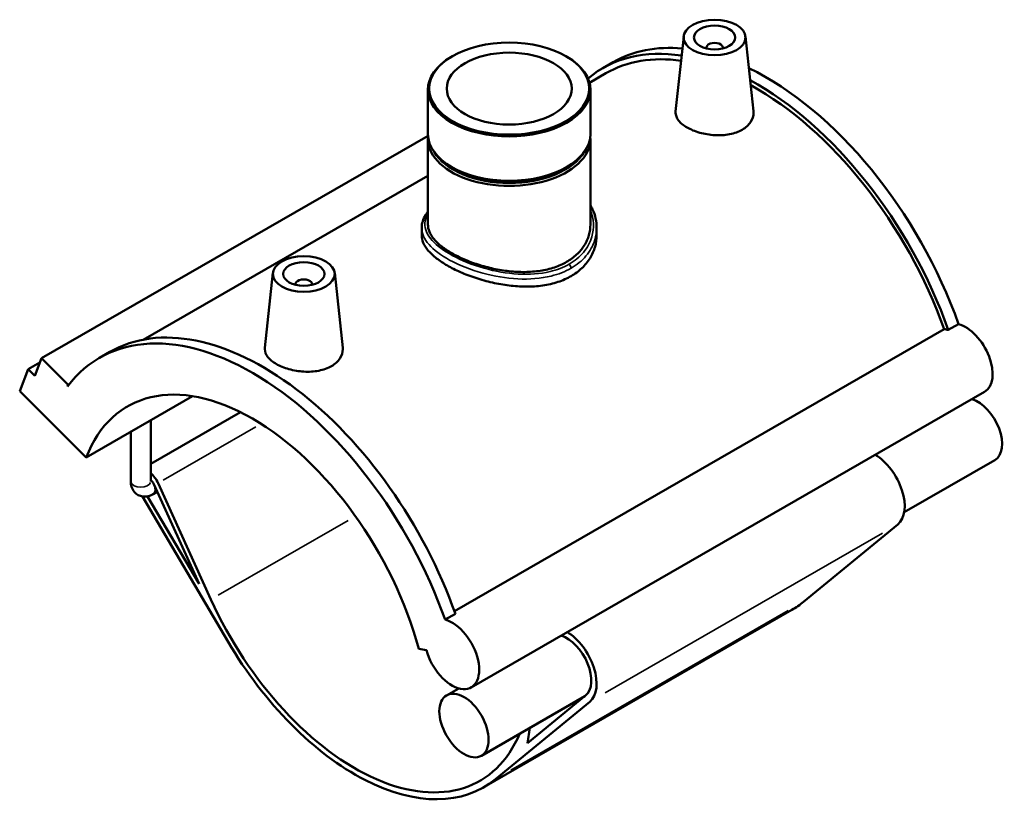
# Model space of a CAD drawing. Header units: inches. Extents: x -0.9 to 57, y -1.4 to 46.1.
# Tile 7 of 7: x 47.6 to 57, y 38.6 to 46.1. Entities that reach past the tile are written whole.
import ezdxf

# ---------------------------------------------------------------- set-up
doc = ezdxf.new("R2010")
doc.units = ezdxf.units.IN
doc.header["$MEASUREMENT"] = 0
doc.layers.add('Visible (ANSI)', color=7, linetype='Continuous', lineweight=50)
doc.layers.add('Visible Narrow (ANSI)', color=7, linetype='Continuous', lineweight=35)

msp = doc.modelspace()

# ---------------------------------------------------------------- linework, layer by layer
at = {"layer": 'Visible (ANSI)'}
for p, q in [((53.9318, 45.9195), (53.855, 45.2029)), ((54.5213, 45.9195), (54.5978, 45.2054)), ((54.1478, 45.8124), (54.1478, 45.8051)), ((54.3053, 45.8124), (54.3053, 45.8051)), ((51.7247, 45.7307), (51.7162, 45.7257)), ((52.8082, 45.7307), (52.8167, 45.7257)), ((53.1601, 45.6168), (53.2581, 45.6732)), ((53.1887, 45.5671), (53.0331, 45.4775)), ((51.4913, 45.4113), (51.4913, 44.9875)), ((53.0416, 45.4113), (53.0416, 44.9875)), ((51.4918, 44.9713), (47.8041, 42.8477)), ((51.4913, 44.9392), (51.4913, 44.1243)), ((53.0416, 44.9392), (53.0416, 44.1243)), ((51.7302, 44.665), (51.7162, 44.6731)), ((52.8027, 44.665), (52.8167, 44.6731)), ((51.4913, 44.5897), (48.773, 43.0243)), ((51.4317, 44.0918), (51.4317, 44.0219)), ((53.1012, 44.0918), (53.1012, 44.0219)), ((50.0116, 43.662), (49.9348, 42.9455)), ((50.6011, 43.662), (50.6776, 42.9479)), ((50.2276, 43.5476), (50.2276, 43.5549)), ((50.3851, 43.5476), (50.3851, 43.5549)), ((56.4569, 43.1172), (56.5549, 43.1737)), ((51.744, 40.4323), (56.4182, 43.124)), ((48.3578, 42.8514), (48.4558, 42.9078)), ((47.7887, 42.8077), (47.6759, 42.7428)), ((47.7394, 42.6795), (47.8041, 42.8477)), ((47.8041, 42.8477), (48.0579, 42.5947)), ((47.5951, 42.5325), (47.6759, 42.7428)), ((47.6759, 42.7428), (47.7394, 42.6795)), ((48.0579, 42.5947), (48.0517, 42.5785)), ((48.0695, 42.6013), (48.0579, 42.5947)), ((48.2297, 41.9), (47.5951, 42.5325)), ((48.2297, 41.9), (49.245, 42.4846)), ((56.8038, 42.527), (51.9036, 39.7051)), ((49.7023, 42.332), (48.846, 41.8389)), ((48.846, 41.671), (48.846, 42.2548)), ((48.655, 41.671), (48.655, 42.1448)), ((56.901, 41.8746), (56.036, 41.3765)), ((48.8747, 41.6444), (49.307, 40.6928)), ((49.4204, 40.5441), (48.916, 41.6546)), ((48.9079, 41.5714), (48.8674, 41.5481)), ((48.7683, 41.5275), (49.5832, 40.141)), ((49.307, 40.6928), (48.8158, 41.5286)), ((55.9752, 41.2609), (55.0764, 40.5227)), ((51.6546, 40.3518), (51.7526, 40.4083)), ((54.9639, 40.4448), (52.0237, 38.7517)), ((51.4029, 40.0726), (51.4762, 40.0613)), ((51.7845, 39.6955), (51.6689, 39.6289)), ((52.9888, 39.6217), (52.0007, 39.0527)), ((52.1362, 38.8296), (53.035, 39.5678)), ((52.996, 39.6276), (52.4419, 39.1725)), ((52.4419, 39.1725), (52.4647, 39.3199))]:
    msp.add_line(p, q, dxfattribs=at)
for centre, major_axis, ratio in [((54.2266, 45.909), (-0.2953, 0), 0.575862), ((54.2266, 45.909), (0.1969, 0), 0.575862), ((52.2665, 45.4211), (-0.7632, 0), 0.575862), ((52.2665, 45.4211), (0.5963, 0), 0.575862), ((50.3064, 43.6515), (0.2953, 0), 0.575862), ((50.3064, 43.6515), (0.1969, 0), 0.575862), ((51.8348, 39.3408), (-0.1659, 0.2881), 0.578093)]:
    msp.add_ellipse(centre, major_axis=major_axis, ratio=ratio, dxfattribs=at)
for centre, major_axis, ratio, start_param, end_param in [((54.2266, 45.8124), (-0.0787, 0), 0.575862, 2.972903, 6.451874), ((54.6186, 43.0841), (-1.4585, 2.5327), 0.578093, 5.848549, 6.384798), ((54.7166, 43.1405), (-1.4585, 2.5327), 0.578093, 5.895694, 6.283185), ((52.2665, 45.4113), (-0.7752, 0), 0.575862, 5.50164, 10.206324), ((54.6186, 43.0841), (-1.4299, 2.4831), 0.578093, 5.85861, 6.283185), ((54.7166, 43.1405), (-1.4585, 2.5327), 0.578093, 4.403461, 5.578578), ((54.6186, 43.0841), (1.4585, -2.5327), 0.578093, 1.261868, 2.38361), ((54.6186, 43.0841), (-1.4299, 2.4831), 0.578093, 4.406283, 5.523077), ((52.2665, 44.9392), (-0.7752, 0), 0.575862, 6.22908, 9.478883), ((52.2665, 44.9875), (0.7752, 0), 0.575862, 3.141593, 6.283185), ((52.2665, 44.9553), (-0.7555, 0), 0.575862, 0.325503, 2.81609), ((52.2665, 44.9714), (-0.7555, 0), 0.575862, 0.781546, 2.360047), ((50.3064, 43.5549), (-0.0787, 0), 0.575862, 2.972903, 6.451874), ((49.9143, 40.3751), (-1.4585, 2.5327), 0.578093, 4.403461, 6.283185), ((56.6205, 42.8453), (0.1833, -0.3183), 0.578093, 0, 2.6136), ((49.8163, 40.3186), (-1.4585, 2.5327), 0.578093, 4.403461, 6.523097), ((56.5225, 42.7889), (-0.1833, 0.3183), 0.578093, 5.755193, 5.912933), ((49.8163, 40.3186), (-1.1916, 2.0692), 0.578093, 4.27799, 6.721451), ((56.7351, 42.1627), (0.1659, -0.2881), 0.578093, 0, 2.579834), ((55.755, 41.5983), (0.2017, -0.3502), 0.578093, 0.096056, 2.341012), ((48.8197, 41.6309), (-0.0834, 0.1448), 0.578093, 4.547066, 5.275437), ((48.8197, 41.6309), (0.0477, -0.0828), 0.578093, 1.405474, 1.958351), ((50.7964, 40.883), (1.1916, -2.0692), 0.578093, 4.547066, 6.696116), ((53.7365, 42.5761), (1.2273, -2.1313), 0.578093, 0, 0.096056), ((51.7203, 40.0234), (0.1833, -0.3183), 0.578093, 4.27799, 8.896785), ((52.8149, 39.9052), (0.2017, -0.3502), 0.578093, 0.096056, 2.341012), ((50.7964, 40.883), (1.2273, -2.1313), 0.578093, 4.727678, 6.379241), ((52.8149, 39.9052), (0.1659, -0.2881), 0.578093, 0.096056, 2.579834)]:
    msp.add_ellipse(centre, major_axis=major_axis, ratio=ratio, start_param=start_param, end_param=end_param, dxfattribs=at)
for points, knots in [([(54.4904, 45.029), (54.4573, 45.0099), (54.4154, 44.9945), (54.3236, 44.9766), (54.2737, 44.974), (54.1803, 44.9793), (54.1306, 44.9874), (54.0391, 45.0132), (53.9972, 45.0307), (53.9311, 45.0688), (53.9024, 45.0919), (53.8642, 45.1408), (53.8547, 45.1668), (53.8544, 45.1951), (53.8546, 45.199), (53.855, 45.2029)], [0, 0, 0, 0, 0.356714, 0.356714, 0.713428, 0.713428, 1.069667, 1.069667, 1.425905, 1.425905, 1.782144, 1.782144, 2.138382, 2.138382, 2.195164, 2.195164, 2.195164, 2.195164]), ([(54.5978, 45.2054), (54.5983, 45.2005), (54.5986, 45.1956), (54.5989, 45.1613), (54.5898, 45.1299), (54.5521, 45.0732), (54.5235, 45.048), (54.4904, 45.029)], [4.9313421, 4.9313421, 4.9313421, 4.9313421, 4.9901922, 4.9901922, 5.3469064, 5.3469064, 5.7036205, 5.7036205, 5.7036205, 5.7036205]), ([(53.0416, 44.3077), (53.0492, 44.2948), (53.056, 44.2817), (53.0751, 44.2403), (53.0849, 44.2113), (53.098, 44.1521), (53.1012, 44.122), (53.1012, 44.0918)], [16.9104269, 16.9104269, 16.9104269, 16.9104269, 17.0572237, 17.0572237, 17.3656492, 17.3656492, 17.6740748, 17.6740748, 17.6740748, 17.6740748]), ([(51.4317, 44.0918), (51.4317, 44.1127), (51.4349, 44.1335), (51.4475, 44.1752), (51.4571, 44.196), (51.4761, 44.2266), (51.4833, 44.2369), (51.4913, 44.247)], [11.2471054, 11.2471054, 11.2471054, 11.2471054, 11.534708, 11.534708, 11.8358256, 11.8358256, 11.9917753, 11.9917753, 11.9917753, 11.9917753]), ([(53.0416, 44.1243), (53.0416, 44.0911), (53.037, 44.0567), (53.0175, 43.989), (53.0026, 43.9555), (52.9631, 43.8925), (52.9385, 43.8629), (52.8816, 43.8098), (52.8492, 43.7862), (52.78, 43.7464), (52.741, 43.7288), (52.6561, 43.7002), (52.6102, 43.6893), (52.5147, 43.6746), (52.465, 43.6708), (52.3651, 43.6698), (52.3149, 43.6726), (52.218, 43.6831), (52.1678, 43.6912), (52.0679, 43.7126), (52.0182, 43.7258), (51.9227, 43.7564), (51.8768, 43.7737), (51.792, 43.8106), (51.7529, 43.8303), (51.6838, 43.8701), (51.6514, 43.8916), (51.5944, 43.9363), (51.5698, 43.9596), (51.5303, 44.0068), (51.5154, 44.0307), (51.4959, 44.0781), (51.4913, 44.1016), (51.4913, 44.1243)], [4.472111, 4.472111, 4.472111, 4.472111, 4.844828, 4.844828, 5.217545, 5.217545, 5.590262, 5.590262, 5.962979, 5.962979, 6.335696, 6.335696, 6.708412, 6.708412, 7.081129, 7.081129, 7.453846, 7.453846, 7.826502, 7.826502, 8.199157, 8.199157, 8.571813, 8.571813, 8.944468, 8.944468, 9.317124, 9.317124, 9.689779, 9.689779, 10.062435, 10.062435, 10.43509, 10.43509, 10.43509, 10.43509]), ([(52.8567, 43.6306), (52.8194, 43.6091), (52.7774, 43.5903), (52.6859, 43.5601), (52.6365, 43.5488), (52.5337, 43.5341), (52.4801, 43.5307), (52.3726, 43.5311), (52.3186, 43.5348), (52.2143, 43.5475), (52.1603, 43.5569), (52.0528, 43.5812), (51.9993, 43.5962), (51.8964, 43.6301), (51.847, 43.6491), (51.7555, 43.6894), (51.7135, 43.7107), (51.6389, 43.7537), (51.604, 43.7767), (51.5426, 43.8244), (51.5161, 43.8491), (51.4736, 43.8988), (51.4576, 43.924), (51.4366, 43.9736), (51.4317, 43.9982), (51.4317, 44.0219)], [0, 0, 0, 0, 0.401938, 0.401938, 0.803875, 0.803875, 1.205813, 1.205813, 1.60775, 1.60775, 2.009582, 2.009582, 2.411413, 2.411413, 2.813245, 2.813245, 3.215076, 3.215076, 3.616908, 3.616908, 4.01874, 4.01874, 4.420571, 4.420571, 4.822403, 4.822403, 4.822403, 4.822403]), ([(53.1012, 44.0219), (53.1012, 43.9855), (53.0963, 43.9478), (53.0753, 43.8734), (53.0593, 43.8368), (53.0168, 43.7678), (52.9903, 43.7354), (52.9289, 43.6776), (52.894, 43.6521), (52.8567, 43.6306)], [11.252556, 11.252556, 11.252556, 11.252556, 11.654493, 11.654493, 12.056431, 12.056431, 12.458368, 12.458368, 12.860306, 12.860306, 12.860306, 12.860306]), ([(50.5702, 42.7715), (50.5371, 42.7524), (50.4952, 42.737), (50.4034, 42.7191), (50.3535, 42.7165), (50.2601, 42.7218), (50.2104, 42.7299), (50.1189, 42.7557), (50.077, 42.7732), (50.0109, 42.8113), (49.9822, 42.8344), (49.944, 42.8833), (49.9345, 42.9093), (49.9342, 42.9376), (49.9344, 42.9415), (49.9348, 42.9455)], [2.85181, 2.85181, 2.85181, 2.85181, 3.208524, 3.208524, 3.565239, 3.565239, 3.921477, 3.921477, 4.277715, 4.277715, 4.633954, 4.633954, 4.990192, 4.990192, 5.046974, 5.046974, 5.046974, 5.046974]), ([(50.6776, 42.9479), (50.6781, 42.943), (50.6784, 42.9381), (50.6787, 42.9038), (50.6696, 42.8724), (50.6319, 42.8157), (50.6033, 42.7905), (50.5702, 42.7715)], [7.7831524, 7.7831524, 7.7831524, 7.7831524, 7.8420025, 7.8420025, 8.1987166, 8.1987166, 8.5554308, 8.5554308, 8.5554308, 8.5554308]), ([(48.655, 41.671), (48.655, 41.654), (48.6572, 41.6362), (48.6688, 41.6016), (48.6776, 41.5848), (48.7006, 41.5587), (48.713, 41.5487), (48.7396, 41.5345), (48.7535, 41.5299), (48.782, 41.5253), (48.7965, 41.5256), (48.8265, 41.53), (48.8413, 41.5351), (48.8591, 41.5436), (48.8633, 41.5458), (48.8674, 41.5481)], [1.570796, 1.570796, 1.570796, 1.570796, 1.884956, 1.884956, 2.165302, 2.165302, 2.376675, 2.376675, 2.573433, 2.573433, 2.788404, 2.788404, 3.055322, 3.055322, 3.141593, 3.141593, 3.141593, 3.141593])]:
    msp.add_open_spline(points, degree=3, knots=knots, dxfattribs=at)
at = {"layer": 'Visible Narrow (ANSI)'}
for p, q in [((49.85, 42.1924), (48.9652, 41.6829)), ((50.7311, 41.2989), (49.4894, 40.5838)), ((55.8282, 41.1763), (53.182, 39.6525)), ((54.9294, 40.438), (52.2832, 38.9142))]:
    msp.add_line(p, q, dxfattribs=at)
for centre, major_axis, ratio, start_param, end_param in [((52.8314, 43.7209), (-0.0179, 0.031), 0.578093, 3.993723, 5.160089), ((48.7505, 41.671), (0.0955, 0), 0.575862, 3.298672, 6.126106), ((48.8197, 41.6309), (0.0477, -0.0828), 0.578093, 0.070274, 1.3352)]:
    msp.add_ellipse(centre, major_axis=major_axis, ratio=ratio, start_param=start_param, end_param=end_param, dxfattribs=at)
for points, knots in [([(53.0416, 44.2605), (53.0747, 44.1788), (53.0792, 44.0897), (53.0393, 43.9533), (53.0121, 43.9027), (52.9382, 43.8143), (52.8922, 43.7761), (52.8383, 43.7451)], [17.135886, 17.135886, 17.135886, 17.135886, 18.09133, 18.09133, 18.698501, 18.698501, 19.280938, 19.280938, 19.280938, 19.280938]), ([(52.8383, 43.7451), (52.7846, 43.7141), (52.7231, 43.6903), (52.562, 43.6515), (52.4574, 43.6443), (52.2425, 43.657), (52.1321, 43.677), (51.9151, 43.7382), (51.8097, 43.7809), (51.6413, 43.8731), (51.5759, 43.9217), (51.4833, 44.0253), (51.4598, 44.0805), (51.4645, 44.1652), (51.4742, 44.1951), (51.4914, 44.2247)], [6.426979, 6.426979, 6.426979, 6.426979, 7.00783, 7.00783, 7.830615, 7.830615, 8.66486, 8.66486, 9.567703, 9.567703, 10.403411, 10.403411, 11.312783, 11.312783, 11.810148, 11.810148, 11.810148, 11.810148]), ([(51.4317, 44.0918), (51.4317, 44.0384), (51.4554, 43.9848), (51.5467, 43.8808), (51.614, 43.8303), (51.7879, 43.7353), (51.897, 43.6916), (52.1219, 43.6299), (52.2365, 43.6102), (52.4597, 43.599), (52.5686, 43.6074), (52.7364, 43.6489), (52.8006, 43.674), (52.8567, 43.7063)], [-11.247105, -11.247105, -11.247105, -11.247105, -10.403411, -10.403411, -9.567703, -9.567703, -8.66486, -8.66486, -7.830615, -7.830615, -7.00783, -7.00783, -6.426979, -6.426979, -6.426979, -6.426979]), ([(52.8567, 43.7063), (52.913, 43.7387), (52.9612, 43.7784), (53.0388, 43.87), (53.0675, 43.9223), (53.0955, 44.0145), (53.1012, 44.0532), (53.1012, 44.0918)], [-19.280938, -19.280938, -19.280938, -19.280938, -18.698501, -18.698501, -18.09133, -18.09133, -17.674075, -17.674075, -17.674075, -17.674075])]:
    msp.add_open_spline(points, degree=3, knots=knots, dxfattribs=at)

doc.saveas('drawing.dxf')
